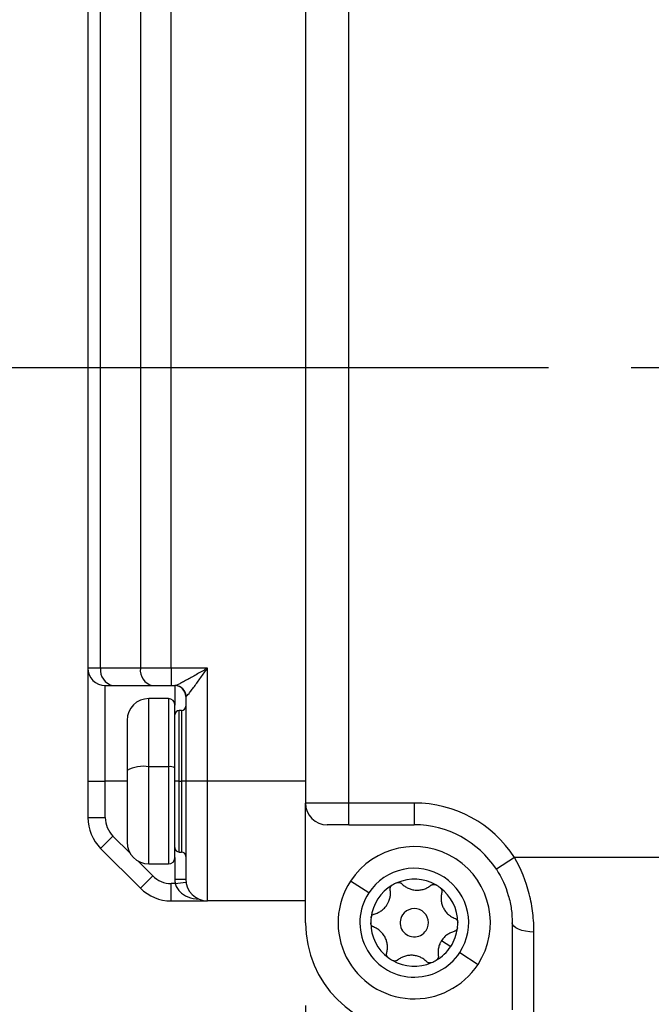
# Model space of a CAD drawing. Header units: millimetres. Extents: x 0 to 838, y 0 to 648.
# Tile 4 of 63: x 112 to 141, y 133 to 178. Entities that reach past the tile are written whole.
import ezdxf

# ---------------------------------------------------------------- set-up
doc = ezdxf.new("R2010")
doc.units = ezdxf.units.MM
doc.header["$LTSCALE"] = 3
doc.linetypes.add('CENTERX2', pattern=[20.32, 12.7, -2.54, 2.54, -2.54])
doc.layers.add('CENTER', color=40, linetype='CENTERX2')
doc.layers.add('DIMENSIONS', color=140, linetype='Continuous', lineweight=25)
doc.styles.add('SLDTEXTSTYLE0', font='TXT', dxfattribs={"width": 0.7})
doc.dimstyles.new('SLDDIMSTYLE0', dxfattribs={"dimtxt": 6.474023, "dimasz": 9.906, "dimexe": 0, "dimexo": 0.0625, "dimgap": 1.618506, "dimtad": 0, "dimtih": 1, "dimtoh": 1, "dimdec": 1, "dimrnd": 1e-09, "dimzin": 4, "dimdsep": 46, "dimtxsty": 'SLDTEXTSTYLE0', "dimsah": 1, "dimcen": 0.09, "dimadec": 0, "dimazin": 1, "dimtfac": 1, "dimtdec": 1, "dimtofl": 0, "dimtmove": 0, "dimatfit": 3, "dimfxl": 0, "dimfrac": 2, "dimtolj": 1, "dimtzin": 12, "dimarcsym": 0})
doc.dimstyles.new('SLDDIMSTYLE1', dxfattribs={"dimtxt": 6.474023, "dimasz": 9.906, "dimexe": 0, "dimexo": 0.0625, "dimgap": 1.618506, "dimtad": 0, "dimtih": 1, "dimtoh": 1, "dimdec": 1, "dimrnd": 1e-09, "dimzin": 4, "dimdsep": 46, "dimtxsty": 'SLDTEXTSTYLE0', "dimsah": 1, "dimcen": 0.09, "dimadec": 0, "dimazin": 1, "dimtfac": 1, "dimtdec": 1, "dimtmove": 0, "dimatfit": 0, "dimfxl": 0, "dimfrac": 2, "dimtolj": 1, "dimtzin": 12, "dimarcsym": 0})
doc.dimstyles.new('SLDDIMSTYLE2', dxfattribs={"dimtxt": 6.474023, "dimasz": 9.906, "dimexe": 0, "dimexo": 0.0625, "dimgap": 1.618506, "dimtad": 0, "dimtih": 1, "dimtoh": 1, "dimdec": 1, "dimrnd": 1e-09, "dimzin": 12, "dimdsep": 46, "dimtxsty": 'SLDTEXTSTYLE0', "dimsah": 1, "dimcen": 0.09, "dimadec": 0, "dimazin": 3, "dimtfac": 1, "dimtdec": 1, "dimtofl": 0, "dimtmove": 0, "dimatfit": 3, "dimfxl": 0, "dimfrac": 2, "dimtolj": 1, "dimtzin": 12, "dimarcsym": 0})
doc.dimstyles.new('SLDDIMSTYLE3', dxfattribs={"dimtxt": 6.474023, "dimasz": 9.906, "dimexe": 0, "dimexo": 0.0625, "dimgap": 1.618506, "dimtad": 0, "dimtih": 1, "dimtoh": 1, "dimdec": 1, "dimrnd": 1e-09, "dimzin": 12, "dimdsep": 46, "dimtxsty": 'SLDTEXTSTYLE0', "dimsah": 1, "dimcen": 0.09, "dimadec": 0, "dimazin": 3, "dimtfac": 1, "dimtdec": 1, "dimtmove": 0, "dimatfit": 0, "dimfxl": 0, "dimfrac": 2, "dimtolj": 1, "dimtzin": 12, "dimarcsym": 0})

# ---------------------------------------------------------------- blocks, each defined once
blk = doc.blocks.new('_D')
at = {"layer": 'DIMENSIONS'}
for p, q in [((152.466, 363.166), (39.983, 363.166)), ((49.508, 363.166), (49.508, 261.961)), ((39.889, 250.222), (37.715, 250.222)), ((37.715, 250.222), (37.715, 239.933)), ((59.127, 250.222), (61.301, 250.222)), ((61.301, 250.222), (61.301, 239.933)), ((37.715, 239.933), (39.889, 239.933)), ((61.301, 239.933), (59.127, 239.933)), ((49.508, 117.166), (49.508, 238.484)), ((135.268, 117.166), (39.983, 117.166))]:
    blk.add_line(p, q, dxfattribs=at)
for points in [[(49.508, 363.166), (47.984, 353.26), (51.032, 353.26)], [(49.508, 117.166), (51.032, 127.072), (47.984, 127.072)]]:
    blk.add_solid(points, dxfattribs=at)
at = {"layer": 'DIMENSIONS', "char_height": 6.35, "attachment_point": 1, "style": 'SLDTEXTSTYLE0'}
for s, insert in [('246.0', (37.196, 259.857)), ('9.69', (39.889, 248.119))]:
    blk.add_mtext(s, dxfattribs=dict(at, insert=insert))
blk = doc.blocks.new('_D_1')
at = {"layer": 'DIMENSIONS'}
for p, q in [((156.008, 142.829), (156.008, 85.182)), ((190.008, 141.866), (190.008, 85.182)), ((156.008, 94.707), (136.958, 94.707)), ((162.515, 94.707), (160.341, 94.707)), ((160.341, 94.707), (160.341, 84.418)), ((181.753, 94.707), (183.927, 94.707)), ((183.927, 94.707), (183.927, 84.418)), ((190.008, 94.707), (209.058, 94.707)), ((160.341, 84.418), (162.515, 84.418)), ((183.927, 84.418), (181.753, 84.418))]:
    blk.add_line(p, q, dxfattribs=at)
for points in [[(156.008, 94.707), (146.102, 96.231), (146.102, 93.183)], [(190.008, 94.707), (199.914, 93.183), (199.914, 96.231)]]:
    blk.add_solid(points, dxfattribs=at)
at = {"layer": 'DIMENSIONS', "char_height": 6.35, "attachment_point": 1, "style": 'SLDTEXTSTYLE0'}
for s, insert in [('34.0', (162.515, 104.342)), ('1.34', (162.515, 92.603))]:
    blk.add_mtext(s, dxfattribs=dict(at, insert=insert))
blk = doc.blocks.new('_D_2')
at = {"layer": 'DIMENSIONS'}
for p, q in [((156.008, 142.829), (156.008, 85.182)), ((125.508, 132.856), (125.508, 85.182)), ((87.236, 94.707), (85.062, 94.707)), ((85.062, 94.707), (85.062, 84.418)), ((106.474, 94.707), (108.648, 94.707)), ((108.648, 94.707), (108.648, 84.418)), ((125.508, 94.707), (115.247, 94.707)), ((156.008, 94.707), (125.508, 94.707)), ((85.062, 84.418), (87.236, 84.418)), ((108.648, 84.418), (106.474, 84.418))]:
    blk.add_line(p, q, dxfattribs=at)
for points in [[(125.508, 94.707), (135.414, 93.183), (135.414, 96.231)], [(156.008, 94.707), (146.102, 96.231), (146.102, 93.183)]]:
    blk.add_solid(points, dxfattribs=at)
at = {"layer": 'DIMENSIONS', "char_height": 6.35, "attachment_point": 1, "style": 'SLDTEXTSTYLE0'}
for s, insert in [('30.5', (87.236, 104.342)), ('1.20', (87.236, 92.603))]:
    blk.add_mtext(s, dxfattribs=dict(at, insert=insert))
blk = doc.blocks.new('_D_4')
at = {"layer": 'DIMENSIONS'}
for p, q in [((96.855, 162.166), (96.855, 181.216)), ((136.671, 162.166), (87.33, 162.166)), ((87.236, 148.6), (85.062, 148.6)), ((85.062, 148.6), (85.062, 138.311)), ((106.474, 148.6), (108.648, 148.6)), ((108.648, 148.6), (108.648, 138.311)), ((85.062, 138.311), (87.236, 138.311)), ((108.648, 138.311), (106.474, 138.311)), ((126.698, 131.666), (87.33, 131.666)), ((96.855, 131.666), (96.855, 112.616))]:
    blk.add_line(p, q, dxfattribs=at)
for points in [[(96.855, 162.166), (98.379, 172.072), (95.331, 172.072)], [(96.855, 131.666), (95.331, 121.76), (98.379, 121.76)]]:
    blk.add_solid(points, dxfattribs=at)
at = {"layer": 'DIMENSIONS', "char_height": 6.35, "attachment_point": 1, "style": 'SLDTEXTSTYLE0'}
for s, insert in [('30.5', (87.236, 158.235)), ('1.20', (87.236, 146.497))]:
    blk.add_mtext(s, dxfattribs=dict(at, insert=insert))
blk = doc.blocks.new('_D_5')
at = {"layer": 'DIMENSIONS'}
for p, q in [((53.858, 207.663), (51.684, 207.663)), ((51.684, 207.663), (51.684, 197.373)), ((73.097, 207.663), (75.271, 207.663)), ((75.271, 207.663), (75.271, 197.373)), ((84.768, 207.663), (96.855, 207.663)), ((96.855, 207.663), (96.855, 196.166)), ((51.684, 197.373), (53.858, 197.373)), ((75.271, 197.373), (73.097, 197.373)), ((135.708, 196.166), (87.33, 196.166)), ((96.855, 162.166), (96.855, 196.166)), ((136.671, 162.166), (87.33, 162.166))]:
    blk.add_line(p, q, dxfattribs=at)
for points in [[(96.855, 196.166), (95.331, 186.26), (98.379, 186.26)], [(96.855, 162.166), (98.379, 172.072), (95.331, 172.072)]]:
    blk.add_solid(points, dxfattribs=at)
at = {"layer": 'DIMENSIONS', "char_height": 6.35, "attachment_point": 1, "style": 'SLDTEXTSTYLE0'}
for s, insert in [('34.0', (53.858, 217.298)), ('1.34', (53.858, 205.559))]:
    blk.add_mtext(s, dxfattribs=dict(at, insert=insert))
blk = doc.blocks.new('_D_6')
at = {"layer": 'DIMENSIONS'}
for p, q in [((141.769, 361.666), (68.107, 361.666)), ((77.632, 361.666), (77.632, 261.961)), ((68.013, 250.222), (65.839, 250.222)), ((65.839, 250.222), (65.839, 239.933)), ((87.251, 250.222), (89.425, 250.222)), ((89.425, 250.222), (89.425, 239.933)), ((65.839, 239.933), (68.013, 239.933)), ((89.425, 239.933), (87.251, 239.933)), ((77.632, 131.666), (77.632, 238.484)), ((126.698, 131.666), (68.107, 131.666))]:
    blk.add_line(p, q, dxfattribs=at)
for points in [[(77.632, 361.666), (76.108, 351.76), (79.156, 351.76)], [(77.632, 131.666), (79.156, 141.572), (76.108, 141.572)]]:
    blk.add_solid(points, dxfattribs=at)
at = {"layer": 'DIMENSIONS', "char_height": 6.35, "attachment_point": 1, "style": 'SLDTEXTSTYLE0'}
for s, insert in [('230.0', (65.32, 259.857)), ('9.06', (68.013, 248.119))]:
    blk.add_mtext(s, dxfattribs=dict(at, insert=insert))
blk = doc.blocks.new('SW_CENTERMARKSYMBOL_9')
at = {"layer": 'CENTER', "color": 0}
for p, q in [((0, 5.08), (0, 15.527)), ((0, 0), (0, 2.54)), ((-5.08, 0), (-15.527, 0)), ((0, 0), (-2.54, 0)), ((0, 0), (0, -2.54)), ((0, 0), (2.54, 0)), ((5.08, 0), (15.527, 0)), ((0, -5.08), (0, -15.527))]:
    blk.add_line(p, q, dxfattribs=at)

msp = doc.modelspace()

# ---------------------------------------------------------------- linework, layer by layer
for p, q in [((115.507871, 268.965646), (115.507871, 148.365646)), ((116.093657, 148.365646), (116.093657, 268.965646)), ((117.922085, 268.965646), (117.922085, 148.365646)), ((119.336298, 148.365646), (119.336298, 268.965646)), ((125.507871, 213.665646), (125.507871, 142.165646)), ((127.507871, 142.165646), (127.507871, 213.665646)), ((116.093657, 148.365646), (115.507871, 148.365646)), ((115.507871, 148.365646), (115.507871, 143.165646)), ((117.922085, 148.365646), (116.093657, 148.365646)), ((119.336298, 148.365646), (117.922085, 148.365646)), ((121.007871, 148.365646), (119.336298, 148.365646)), ((119.336298, 148.365646), (119.336298, 147.565646)), ((121.007871, 143.165646), (121.007871, 148.365646)), ((116.307871, 147.565646), (116.659343, 147.565646)), ((116.307871, 143.165646), (116.307871, 147.565646)), ((116.659343, 147.565646), (118.48777, 147.565646)), ((118.48777, 147.565646), (119.336298, 147.565646)), ((119.336298, 147.565646), (119.521264, 147.565646)), ((119.507871, 147.565646), (119.507871, 146.665646)), ((119.207871, 146.965646), (118.307871, 146.965646)), ((118.307871, 143.836776), (118.307871, 146.965646)), ((119.207871, 146.965646), (119.207871, 143.836776)), ((119.507871, 143.783792), (119.507871, 146.665646)), ((120.007871, 147.065646), (120.007871, 143.165646)), ((120.007871, 147.065646), (120.0168, 147.065646)), ((119.807871, 146.415646), (119.707871, 146.415646)), ((119.707871, 143.165646), (119.707871, 146.415646)), ((119.807871, 146.415646), (119.807871, 143.165646)), ((117.307871, 145.965646), (117.307871, 143.660163)), ((117.303388, 144.075908), (117.307871, 144.075908)), ((117.307871, 143.660163), (117.307871, 140.365646)), ((119.207871, 143.836776), (118.307871, 143.836776)), ((118.307871, 139.365646), (118.307871, 143.836776)), ((119.207871, 143.836776), (119.207871, 139.365646)), ((119.507871, 139.665646), (119.507871, 143.783792)), ((115.507871, 143.165646), (116.307871, 143.165646)), ((115.507871, 143.165646), (115.507871, 141.494073)), ((116.307871, 141.494073), (116.307871, 143.165646)), ((117.307871, 143.165646), (116.307871, 143.165646)), ((119.707871, 143.165646), (119.507871, 143.165646)), ((119.707871, 143.165646), (119.807871, 143.165646)), ((119.707871, 139.915646), (119.707871, 143.165646)), ((120.007871, 143.165646), (119.807871, 143.165646)), ((119.807871, 143.165646), (119.807871, 139.915646)), ((121.007871, 143.165646), (120.007871, 143.165646)), ((120.007871, 143.165646), (120.007871, 138.665646)), ((125.507871, 143.165646), (121.007871, 143.165646)), ((121.007871, 137.665646), (121.007871, 143.165646)), ((117.307871, 142.255383), (117.303388, 142.255383)), ((127.507871, 142.165646), (125.507871, 142.165646)), ((125.507871, 136.665646), (125.507871, 142.165646)), ((130.507871, 142.165646), (127.507871, 142.165646)), ((127.507871, 141.165646), (127.507871, 142.165646)), ((130.507871, 142.165646), (130.507871, 141.165646)), ((115.507871, 141.494073), (116.307871, 141.494073)), ((127.507871, 141.165646), (126.507871, 141.165646)), ((127.507871, 141.165646), (130.507871, 141.165646)), ((116.093657, 140.079859), (116.659343, 140.645545)), ((117.445473, 139.859414), (116.659343, 140.645545)), ((116.093657, 140.079859), (117.922085, 138.251432)), ((119.707871, 139.915646), (119.807871, 139.915646)), ((118.48777, 138.817117), (117.801639, 139.503248)), ((119.507871, 139.665646), (119.507871, 138.665646)), ((135.117643, 139.665646), (134.279503, 139.120191)), ((210.898099, 139.665646), (135.117643, 139.665646)), ((118.307871, 139.365646), (119.207871, 139.365646)), ((117.922085, 138.251432), (118.48777, 138.817117)), ((119.507871, 138.665646), (120.007871, 138.665646)), ((119.521264, 138.465646), (120.0168, 138.532312)), ((128.414948, 138.033006), (127.577779, 138.57995)), ((119.521264, 138.465646), (119.336298, 138.465646)), ((119.336298, 137.665646), (119.336298, 138.465646)), ((119.336298, 137.665646), (121.007871, 137.665646)), ((125.507871, 137.665646), (121.007871, 137.665646)), ((135.007871, 136.665646), (135.007871, 132.665646)), ((136.007871, 131.665646), (136.007871, 136.237074)), ((131.763625, 135.845229), (132.182209, 135.571757)), ((132.600794, 135.298285), (133.437963, 134.751341))]:
    msp.add_line(p, q)
at = {"flags": 128}
msp.add_lwpolyline([(136.007871, 136.237074), (135.812781, 136.245309), (135.625188, 136.269697), (135.452301, 136.309301), (135.300764, 136.3626), (135.176401, 136.427544), (135.083992, 136.501638), (135.027086, 136.582035), (135.007871, 136.665646)], dxfattribs=at)
for centre, radius, start, end in [((116.307871, 148.365646), 0.8, 180, 270), ((116.800764, 148.265646), 0.714143, 171.950533, 258.5782463), ((118.629191, 148.265646), 0.714143, 171.950533, 258.5782463), ((119.507871, 147.065646), 0.5, 0, 90), ((119.519022, 147.067868), 0.497783, 359.744217, 89.7419126), ((118.307871, 145.965646), 1, 90, 180), ((119.207871, 146.665646), 0.3, 0, 90), ((119.707871, 146.215646), 0.2, 90, 180), ((119.807871, 146.615646), 0.2, 270, 0), ((118.065669, 142.288795), 1.566815, 81.1074239, 118.9244028), ((119.280532, 143.372382), 0.470044, 61.0755972, 98.8925761), ((126.507871, 142.165646), 1, 180, 270), ((130.507871, 136.665646), 5.5, 33.0557312, 90), ((117.507871, 141.494073), 2, 180, 225), ((117.507871, 141.494073), 1.2, 180, 225), ((130.507871, 136.665646), 4.5, 33.0557312, 90), ((118.307871, 140.365646), 1, 180, 270), ((119.707871, 140.115646), 0.2, 180, 270), ((119.807871, 139.715646), 0.2, 0, 90), ((130.507871, 136.665646), 3.5, 326.8423804, 146.8423804), ((119.207871, 139.665646), 0.3, 270, 0), ((130.507871, 136.665646), 2.5, 326.8423804, 146.8423804), ((119.336298, 139.665646), 1.2, 225, 270), ((121.007871, 138.665646), 1.5, 180, 187.6622557), ((121.007871, 138.665646), 1, 180, 270), ((130.507871, 136.665646), 3.5, 146.8423804, 326.8423804), ((130.507871, 136.665646), 2, 113.405221, 120.2795397), ((130.507871, 136.665646), 2, 60.2795397, 113.405221), ((119.336298, 139.665646), 2, 225, 270), ((130.507871, 136.665646), 2.5, 146.8423804, 326.8423804), ((130.507871, 136.665646), 2, 120.2795397, 173.405221), ((130.507871, 136.665646), 2, 53.405221, 60.2795397), ((130.507871, 136.665646), 2, 0.2795397, 53.405221), ((130.507871, 136.665646), 0.65, 326.8423804, 146.8423804), ((130.507871, 136.665646), 5, 180, 270), ((130.507871, 136.665646), 2, 173.405221, 180.2795397), ((130.507871, 136.665646), 0.65, 146.8423804, 326.8423804), ((130.507871, 136.665646), 2, 353.405221, 0.2795397), ((130.507871, 136.665646), 2, 180.2795397, 233.405221), ((130.507871, 136.665646), 2, 326.8423804, 353.405221), ((130.507871, 136.665646), 2, 300.2795397, 326.8423804), ((130.507871, 136.665646), 2, 233.405221, 240.2795397), ((130.507871, 136.665646), 2, 240.2795397, 293.405221), ((130.507871, 136.665646), 2, 293.405221, 300.2795397)]:
    msp.add_arc(centre, radius, start, end)
for points, knots in [([(121.007871, 148.365646), (120.850911, 148.275724), (120.692327, 148.184867), (120.38735, 148.011218), (120.239447, 147.927517), (120.030529, 147.811527), (119.964381, 147.77521), (119.840054, 147.708237), (119.781255, 147.677263), (119.626247, 147.599001), (119.550262, 147.565646), (119.521264, 147.565646)], [0, 0, 0, 0, 0.25, 0.25, 0.5, 0.5, 0.625, 0.625, 0.75, 0.75, 1, 1, 1, 1]), ([(120.0168, 147.065646), (120.03613, 147.065646), (120.086788, 147.119849), (120.190127, 147.247023), (120.229326, 147.297357), (120.312211, 147.406188), (120.35631, 147.465204), (120.495589, 147.653686), (120.594191, 147.789701), (120.797509, 148.07188), (120.903232, 148.219525), (121.007871, 148.365646)], [0, 0, 0, 0, 0.25, 0.25, 0.375, 0.375, 0.5, 0.5, 0.75, 0.75, 1, 1, 1, 1]), ([(136.007871, 136.237074), (136.007871, 136.521575), (135.991035, 136.809986), (135.920155, 137.393323), (135.865653, 137.690148), (135.641136, 138.576207), (135.418146, 139.137932), (135.117643, 139.665646)], [0, 0, 0, 0, 0.25, 0.25, 0.5, 0.5, 1, 1, 1, 1]), ([(134.279503, 139.120191), (134.525339, 138.742441), (134.707815, 138.340252), (134.891511, 137.705914), (134.936103, 137.493415), (134.994096, 137.075798), (135.007871, 136.86932), (135.007871, 136.665646)], [0, 0, 0, 0, 0.5, 0.5, 0.75, 0.75, 1, 1, 1, 1]), ([(129.713408, 138.501082), (129.726337, 138.505832), (129.752091, 138.515294), (129.793454, 138.519021), (129.840285, 138.513855), (129.891388, 138.495984), (129.920355, 138.470911), (129.934975, 138.458257)], [0, 0, 0, 0, 0.165809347, 0.330273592, 0.499973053, 0.747638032, 1, 1, 1, 1]), ([(119.521264, 138.465646), (119.542153, 138.402092), (119.587331, 138.264644), (119.780291, 138.03615), (120.12127, 137.802632), (120.439254, 137.766906), (120.614352, 137.747234)], [0, 0, 0, 0, 0.130768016, 0.282816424, 0.605079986, 1, 1, 1, 1]), ([(129.252117, 137.486062), (129.263305, 137.503883), (129.285704, 137.539563), (129.314926, 137.595943), (129.3449, 137.663261), (129.373327, 137.742462), (129.402906, 137.860088), (129.421641, 138.011637), (129.409192, 138.128278), (129.402722, 138.188902)], [0, 0, 0, 0, 0.082504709, 0.165183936, 0.249510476, 0.373843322, 0.500262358, 0.740264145, 1, 1, 1, 1]), ([(129.402722, 138.188902), (129.401366, 138.201733), (129.398693, 138.22703), (129.404174, 138.265894), (129.419269, 138.309593), (129.448395, 138.356795), (129.482518, 138.380865), (129.499432, 138.392797)], [0, 0, 0, 0, 0.169559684, 0.334297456, 0.499906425, 0.752102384, 1, 1, 1, 1]), ([(129.934975, 138.458257), (129.95739, 138.436763), (130.001153, 138.394798), (130.073244, 138.340134), (130.147666, 138.29307), (130.253577, 138.238455), (130.399186, 138.186915), (130.588634, 138.157129), (130.780885, 138.165292), (130.961421, 138.207572), (131.130031, 138.279166), (131.225073, 138.348383), (131.274476, 138.384361)], [0, 0, 0, 0, 0.066502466, 0.129839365, 0.190715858, 0.249923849, 0.374584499, 0.499059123, 0.623874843, 0.74941713, 0.869747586, 1, 1, 1, 1]), ([(131.274476, 138.384361), (131.284909, 138.391951), (131.305481, 138.406914), (131.341878, 138.4216), (131.387271, 138.430376), (131.442711, 138.428753), (131.480618, 138.411237), (131.499409, 138.402555)], [0, 0, 0, 0, 0.169559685, 0.334297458, 0.499906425, 0.752102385, 1, 1, 1, 1]), ([(131.700174, 138.271389), (131.710753, 138.262567), (131.731823, 138.244995), (131.755733, 138.211036), (131.774675, 138.167897), (131.784749, 138.114705), (131.777519, 138.077082), (131.77387, 138.058094)], [0, 0, 0, 0, 0.165809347, 0.330273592, 0.499973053, 0.747638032, 1, 1, 1, 1]), ([(131.77387, 138.058094), (131.766463, 138.027935), (131.752002, 137.969052), (131.740707, 137.879288), (131.737159, 137.791304), (131.742817, 137.672275), (131.770987, 137.520405), (131.839915, 137.341445), (131.94311, 137.179032), (132.069993, 137.043823), (132.216301, 136.933599), (132.323765, 136.885899), (132.379625, 136.861105)], [0, 0, 0, 0, 0.066502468, 0.12983937, 0.190715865, 0.249923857, 0.374584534, 0.499059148, 0.623874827, 0.749417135, 0.869747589, 1, 1, 1, 1]), ([(128.668976, 137.065809), (128.698867, 137.074495), (128.757222, 137.091453), (128.840784, 137.126662), (128.918905, 137.167692), (128.993973, 137.216074), (129.065998, 137.272052), (129.134414, 137.336955), (129.197778, 137.407664), (129.234094, 137.460058), (129.252117, 137.486062)], [0, 0, 0, 0, 0.133164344, 0.259970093, 0.381836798, 0.500359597, 0.626250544, 0.750308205, 0.876077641, 1, 1, 1, 1]), ([(128.521105, 136.895339), (128.523456, 136.908911), (128.528138, 136.935945), (128.545592, 136.973631), (128.573482, 137.011604), (128.61451, 137.046925), (128.650707, 137.059475), (128.668976, 137.065809)], [0, 0, 0, 0, 0.165809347, 0.330273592, 0.499973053, 0.747638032, 1, 1, 1, 1]), ([(132.379625, 136.861105), (132.391415, 136.855863), (132.414659, 136.84553), (132.445576, 136.821351), (132.475872, 136.786428), (132.502187, 136.737604), (132.505971, 136.696018), (132.507847, 136.675403)], [0, 0, 0, 0, 0.169559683, 0.334297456, 0.499906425, 0.752102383, 1, 1, 1, 1]), ([(128.636117, 136.470187), (128.624328, 136.475428), (128.601083, 136.485761), (128.570166, 136.50994), (128.53987, 136.544863), (128.513555, 136.593687), (128.509771, 136.635273), (128.507895, 136.655888)], [0, 0, 0, 0, 0.169559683, 0.334297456, 0.499906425, 0.752102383, 1, 1, 1, 1]), ([(129.241872, 135.273197), (129.249279, 135.303356), (129.26374, 135.362239), (129.275036, 135.452003), (129.278583, 135.539987), (129.272925, 135.659016), (129.244755, 135.810886), (129.175827, 135.989846), (129.072632, 136.152259), (128.945749, 136.287468), (128.799442, 136.397692), (128.691977, 136.445392), (128.636117, 136.470187)], [0, 0, 0, 0, 0.066502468, 0.12983937, 0.190715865, 0.249923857, 0.374584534, 0.499059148, 0.623874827, 0.749417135, 0.869747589, 1, 1, 1, 1]), ([(132.346766, 136.265482), (132.316875, 136.256796), (132.25852, 136.239838), (132.174958, 136.204629), (132.096837, 136.163599), (132.021769, 136.115217), (131.949744, 136.059239), (131.881328, 135.994336), (131.817964, 135.923627), (131.781648, 135.871233), (131.763625, 135.845229)], [0, 0, 0, 0, 0.133164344, 0.259970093, 0.381836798, 0.500359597, 0.626250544, 0.750308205, 0.876077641, 1, 1, 1, 1]), ([(132.463395, 136.349533), (132.456114, 136.339642), (132.441269, 136.319474), (132.412631, 136.295715), (132.381039, 136.276451), (132.358131, 136.269119), (132.346766, 136.265482)], [0, 0, 0, 0, 0.242591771, 0.494655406, 0.749310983, 1, 1, 1, 1]), ([(132.494638, 136.435952), (132.491946, 136.420596), (132.486535, 136.389724), (132.471135, 136.362976), (132.463395, 136.349533)], [0, 0, 0, 0, 0.497402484, 1, 1, 1, 1]), ([(131.763625, 135.845229), (131.752437, 135.827408), (131.730038, 135.791728), (131.700816, 135.735348), (131.670842, 135.66803), (131.642415, 135.588829), (131.612837, 135.471203), (131.594101, 135.319654), (131.60655, 135.203013), (131.61302, 135.142389)], [0, 0, 0, 0, 0.082504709, 0.165183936, 0.249510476, 0.373843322, 0.500262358, 0.740264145, 1, 1, 1, 1]), ([(129.315568, 135.059902), (129.304989, 135.068724), (129.283919, 135.086296), (129.260009, 135.120255), (129.241067, 135.163395), (129.230993, 135.216586), (129.238223, 135.254209), (129.241872, 135.273197)], [0, 0, 0, 0, 0.165809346, 0.330273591, 0.499973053, 0.747638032, 1, 1, 1, 1]), ([(129.741267, 134.94693), (129.730833, 134.93934), (129.710261, 134.924377), (129.673864, 134.909691), (129.628471, 134.900915), (129.573031, 134.902538), (129.535124, 134.920054), (129.516333, 134.928736)], [0, 0, 0, 0, 0.169559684, 0.334297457, 0.499906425, 0.752102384, 1, 1, 1, 1]), ([(131.080767, 134.873034), (131.058352, 134.894528), (131.014589, 134.936493), (130.942499, 134.991157), (130.868076, 135.038221), (130.762165, 135.092836), (130.616557, 135.144376), (130.427108, 135.174162), (130.234857, 135.165999), (130.054321, 135.123719), (129.885711, 135.052125), (129.790669, 134.982908), (129.741267, 134.94693)], [0, 0, 0, 0, 0.066502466, 0.129839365, 0.190715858, 0.249923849, 0.374584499, 0.499059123, 0.623874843, 0.74941713, 0.869747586, 1, 1, 1, 1]), ([(131.302334, 134.830209), (131.289405, 134.825459), (131.263651, 134.815997), (131.222288, 134.81227), (131.175457, 134.817436), (131.124354, 134.835307), (131.095387, 134.86038), (131.080767, 134.873034)], [0, 0, 0, 0, 0.165809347, 0.330273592, 0.499973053, 0.747638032, 1, 1, 1, 1]), ([(131.61302, 135.142389), (131.614273, 135.130474), (131.616786, 135.106563), (131.611928, 135.069941), (131.60162, 135.034217), (131.589079, 135.012514), (131.5829, 135.00182)], [0, 0, 0, 0, 0.25165999, 0.505065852, 0.756137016, 1, 1, 1, 1])]:
    msp.add_open_spline(points, degree=3, knots=knots)
msp.add_open_spline([(131.5829, 135.00182), (131.566168, 134.97621), (131.543434, 134.954331), (131.51631, 134.938494)], degree=3)

# ---------------------------------------------------------------- block references
at = {"layer": 'CENTER'}
msp.add_blockref('SW_CENTERMARKSYMBOL_9', (156.007871, 162.165646), dxfattribs=at)

# ---------------------------------------------------------------- dimensions: what is measured, and where the dimension line sits
at = {"layer": 'DIMENSIONS'}
for base, p1, p2, dimstyle, picture, middle in [((49.507871, 363.165646), (139.078123, 117.165646), (156.27582, 363.165646), 'SLDDIMSTYLE0', '_D', (49.507871, 250.22247)), ((77.632089, 361.665646), (130.507871, 131.665646), (145.578939, 361.665646), 'SLDDIMSTYLE0', '_D_6', (77.632089, 250.22247)), ((96.855077, 196.165646), (140.480858, 162.165646), (139.517871, 196.165646), 'SLDDIMSTYLE0', '_D_5', (96.855077, 207.662632)), ((96.855077, 162.165646), (130.507871, 131.665646), (140.480858, 162.165646), 'SLDDIMSTYLE3', '_D_4', (96.855077, 148.600447))]:
    dim = msp.add_linear_dim(base=base, p1=p1, p2=p2, angle=90, dimstyle=dimstyle, dxfattribs=at)
    dim.commit()
    dim.dimension.update_dxf_attribs({"geometry": picture, "text_midpoint": middle, "dimtype": 160})
for base, p1, p2, dimstyle, picture, middle in [((125.507871, 94.707039), (156.007871, 146.638633), (125.507871, 136.665646), 'SLDDIMSTYLE2', '_D_2', (96.855077, 94.707039)), ((156.007871, 94.707039), (190.007871, 145.675646), (156.007871, 146.638633), 'SLDDIMSTYLE1', '_D_1', (172.133895, 94.707039))]:
    dim = msp.add_linear_dim(base=base, p1=p1, p2=p2, dimstyle=dimstyle, dxfattribs=at)
    dim.commit()
    dim.dimension.update_dxf_attribs({"geometry": picture, "text_midpoint": middle, "dimtype": 160})

doc.saveas('drawing.dxf')
